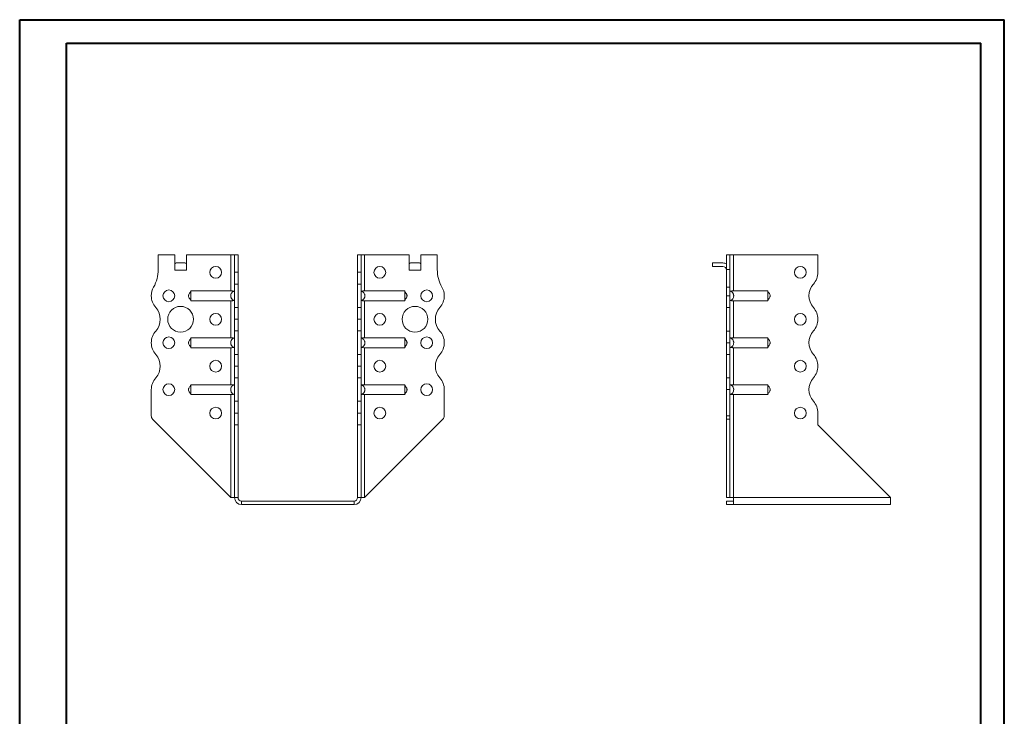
# Model space of a CAD drawing. Header units: millimetres. Extents: x 0 to 210, y 0 to 297.
# Tile 3 of 3: x 0 to 210, y 149 to 297. Entities that reach past the tile are written whole.
import ezdxf

# ---------------------------------------------------------------- set-up
doc = ezdxf.new("R2010")
doc.units = ezdxf.units.MM

msp = doc.modelspace()

# ---------------------------------------------------------------- linework, layer by layer
at = {"color": 7, "linetype": 'Continuous', "lineweight": 40}
for p, q in [((0.08, 0.21), (0.08, 297.21)), ((0.08, 297.21), (210.08, 297.21)), ((210.08, 0.21), (210.08, 297.21)), ((210.08, 292.21), (210.08, 297.21)), ((10.08, 292.21), (205.08, 292.21)), ((10.08, 5.21), (10.08, 292.21)), ((205.08, 5.21), (205.08, 292.21))]:
    msp.add_line(p, q, dxfattribs=at)
at = {"color": 7, "linetype": 'Continuous', "lineweight": 15}
for p, q in [((33.14, 247.1), (29.64, 247.1)), ((29.64, 247.1), (29.64, 243.96)), ((33.14, 243.85), (33.14, 247.1)), ((35.64, 243.85), (35.64, 247.1)), ((45.14, 247.1), (35.64, 247.1)), ((45.14, 247.1), (45.14, 239.41)), ((45.89, 247.1), (45.14, 247.1)), ((46.64, 247.1), (45.89, 247.1)), ((45.89, 243.37), (45.89, 247.1)), ((46.64, 243.37), (46.64, 247.1)), ((72.14, 247.1), (72.89, 247.1)), ((72.14, 243.37), (72.14, 247.1)), ((72.89, 243.37), (72.89, 247.1)), ((73.64, 247.1), (72.89, 247.1)), ((73.64, 239.41), (73.64, 247.1)), ((73.64, 247.1), (83.14, 247.1)), ((83.14, 243.85), (83.14, 247.1)), ((85.64, 243.85), (85.64, 247.1)), ((85.64, 247.1), (89.14, 247.1)), ((89.14, 247.1), (89.14, 243.96)), ((151.57, 247.1), (150.82, 247.1)), ((150.82, 247.1), (150.82, 243.96)), ((151.57, 247.1), (151.57, 243.96)), ((152.32, 247.1), (151.57, 247.1)), ((152.32, 239.41), (152.32, 247.1)), ((170.32, 247.1), (152.32, 247.1)), ((170.32, 243.37), (170.32, 247.1)), ((33.14, 243.85), (35.64, 243.85)), ((33.45, 245.35), (35.33, 245.35)), ((83.14, 243.85), (85.64, 243.85)), ((83.45, 245.35), (85.33, 245.35)), ((147.82, 245.35), (147.82, 244.6)), ((147.82, 245.35), (150.07, 245.35)), ((150.07, 244.6), (147.82, 244.6)), ((150.82, 243.96), (151.57, 243.96)), ((150.82, 240.22), (150.82, 243.96)), ((151.57, 243.96), (151.57, 240.22)), ((45.89, 243.37), (46.64, 243.37)), ((45.89, 240.87), (45.89, 243.37)), ((46.64, 243.37), (46.64, 240.87)), ((72.14, 243.37), (72.89, 243.37)), ((72.14, 240.87), (72.14, 243.37)), ((72.89, 243.37), (72.89, 240.87)), ((45.14, 239.41), (36.59, 239.41)), ((46.64, 240.87), (45.89, 240.87)), ((45.89, 240.87), (45.89, 235.87)), ((46.64, 235.87), (46.64, 240.87)), ((72.89, 240.87), (72.14, 240.87)), ((72.14, 235.87), (72.14, 240.87)), ((72.89, 235.87), (72.89, 240.87)), ((73.64, 239.41), (82.19, 239.41)), ((150.82, 238.35), (150.82, 240.22)), ((150.82, 240.22), (151.57, 240.22)), ((151.57, 240.22), (151.57, 238.35)), ((152.32, 239.41), (159.63, 239.41)), ((150.82, 238.35), (151.57, 238.35)), ((150.82, 235.85), (150.82, 238.35)), ((151.57, 238.35), (151.57, 235.85)), ((45.14, 237.29), (36.59, 237.29)), ((45.14, 237.29), (45.14, 229.41)), ((45.89, 235.87), (46.64, 235.87)), ((45.89, 233.37), (45.89, 235.87)), ((46.64, 235.87), (46.64, 233.37)), ((72.14, 235.87), (72.89, 235.87)), ((72.14, 233.37), (72.14, 235.87)), ((72.89, 235.87), (72.89, 233.37)), ((73.64, 237.29), (82.19, 237.29)), ((73.64, 229.41), (73.64, 237.29)), ((151.57, 235.85), (150.82, 235.85)), ((150.82, 230.85), (150.82, 235.85)), ((151.57, 230.85), (151.57, 235.85)), ((152.32, 237.29), (159.63, 237.29)), ((152.32, 229.41), (152.32, 237.29)), ((45.89, 233.37), (46.64, 233.37)), ((45.89, 230.87), (45.89, 233.37)), ((46.64, 233.37), (45.89, 233.37)), ((45.89, 233.37), (45.89, 233.37)), ((46.64, 233.37), (46.64, 230.87)), ((46.64, 233.37), (46.64, 233.37)), ((72.14, 233.37), (72.89, 233.37)), ((72.14, 230.87), (72.14, 233.37)), ((72.89, 233.37), (72.14, 233.37)), ((72.14, 233.37), (72.14, 233.37)), ((72.89, 233.37), (72.89, 230.87)), ((72.89, 233.37), (72.89, 233.37)), ((170.32, 233.37), (170.32, 233.37)), ((45.14, 229.41), (36.59, 229.41)), ((46.64, 230.87), (45.89, 230.87)), ((45.89, 230.87), (45.89, 225.87)), ((46.64, 225.87), (46.64, 230.87)), ((72.89, 230.87), (72.14, 230.87)), ((72.14, 225.87), (72.14, 230.87)), ((72.89, 225.87), (72.89, 230.87)), ((73.64, 229.41), (82.19, 229.41)), ((150.82, 230.85), (151.57, 230.85)), ((150.82, 228.35), (150.82, 230.85)), ((151.57, 230.85), (151.57, 228.35)), ((152.32, 229.41), (159.63, 229.41)), ((45.14, 227.29), (36.59, 227.29)), ((45.14, 227.29), (45.14, 219.41)), ((73.64, 227.29), (82.19, 227.29)), ((73.64, 219.41), (73.64, 227.29)), ((90.64, 228.35), (90.64, 228.35)), ((151.57, 228.35), (150.82, 228.35)), ((150.82, 225.85), (150.82, 228.35)), ((151.57, 228.35), (151.57, 225.85)), ((152.32, 227.29), (159.63, 227.29)), ((152.32, 219.41), (152.32, 227.29)), ((45.89, 225.87), (46.64, 225.87)), ((45.89, 223.37), (45.89, 225.87)), ((46.64, 225.87), (46.64, 223.37)), ((72.14, 225.87), (72.89, 225.87)), ((72.14, 223.37), (72.14, 225.87)), ((72.89, 225.87), (72.89, 223.37)), ((151.57, 225.85), (150.82, 225.85)), ((150.82, 220.85), (150.82, 225.85)), ((151.57, 220.85), (151.57, 225.85)), ((46.64, 223.37), (45.89, 223.37)), ((45.89, 223.37), (46.64, 223.37)), ((45.89, 220.87), (45.89, 223.37)), ((45.89, 223.37), (45.89, 223.37)), ((46.64, 223.37), (46.64, 220.87)), ((46.64, 223.37), (46.64, 223.37)), ((72.14, 223.37), (72.89, 223.37)), ((72.14, 220.87), (72.14, 223.37)), ((72.89, 223.37), (72.14, 223.37)), ((72.14, 223.37), (72.14, 223.37)), ((72.89, 223.37), (72.89, 220.87)), ((72.89, 223.37), (72.89, 223.37)), ((170.32, 223.37), (170.32, 223.37)), ((46.64, 220.87), (45.89, 220.87)), ((45.89, 220.87), (45.89, 215.87)), ((46.64, 215.87), (46.64, 220.87)), ((72.89, 220.87), (72.14, 220.87)), ((72.14, 215.87), (72.14, 220.87)), ((72.89, 215.87), (72.89, 220.87)), ((150.82, 220.85), (151.57, 220.85)), ((150.82, 218.35), (150.82, 220.85)), ((151.57, 220.85), (151.57, 218.35)), ((45.14, 219.41), (36.59, 219.41)), ((73.64, 219.41), (82.19, 219.41)), ((152.32, 219.41), (159.63, 219.41)), ((28.14, 218.35), (28.14, 212.76)), ((45.14, 217.29), (36.59, 217.29)), ((45.14, 217.29), (45.14, 195.35)), ((73.64, 217.29), (82.19, 217.29)), ((73.64, 195.35), (73.64, 217.29)), ((90.64, 218.35), (90.64, 212.76)), ((151.57, 218.35), (150.82, 218.35)), ((150.82, 218.35), (150.82, 212.76)), ((151.57, 218.35), (151.57, 212.76)), ((152.32, 217.29), (159.63, 217.29)), ((152.32, 195.35), (152.32, 217.29)), ((45.89, 215.87), (46.64, 215.87)), ((45.89, 213.37), (45.89, 215.87)), ((46.64, 215.87), (46.64, 213.37)), ((72.14, 215.87), (72.89, 215.87)), ((72.14, 213.37), (72.14, 215.87)), ((72.89, 215.87), (72.89, 213.37)), ((46.64, 213.37), (45.89, 213.37)), ((45.89, 210.85), (45.89, 213.37)), ((46.64, 210.85), (46.64, 213.37)), ((72.89, 213.37), (72.14, 213.37)), ((72.14, 210.85), (72.14, 213.37)), ((72.89, 210.85), (72.89, 213.37)), ((150.82, 212.76), (151.57, 212.76)), ((150.82, 212.05), (150.82, 212.76)), ((151.57, 212.76), (151.57, 212.05)), ((170.32, 210.85), (170.32, 213.37)), ((45.14, 195.35), (28.43, 212.05)), ((46.64, 210.85), (45.89, 210.85)), ((45.89, 195.35), (45.89, 210.85)), ((46.64, 195.35), (46.64, 210.85)), ((72.14, 210.85), (72.89, 210.85)), ((72.14, 195.35), (72.14, 210.85)), ((72.89, 195.35), (72.89, 210.85)), ((73.64, 195.35), (90.35, 212.05)), ((151.57, 212.05), (150.82, 212.05)), ((150.82, 195.35), (150.82, 212.05)), ((151.57, 195.35), (151.57, 212.05)), ((185.82, 195.35), (170.32, 210.85)), ((45.14, 195.35), (45.89, 195.35)), ((46.64, 195.35), (45.89, 195.35)), ((72.14, 195.35), (72.89, 195.35)), ((72.89, 195.35), (73.64, 195.35)), ((151.57, 195.35), (150.82, 195.35)), ((151.57, 195.35), (152.32, 195.35)), ((185.82, 195.35), (152.32, 195.35)), ((152.32, 195.35), (152.32, 193.85)), ((185.82, 195.35), (185.82, 193.85)), ((47.39, 194.6), (71.39, 194.6)), ((47.39, 194.6), (47.39, 193.85)), ((47.39, 193.85), (71.39, 193.85)), ((71.39, 194.6), (71.39, 193.85)), ((150.82, 194.6), (150.82, 193.85)), ((152.32, 194.6), (150.82, 194.6)), ((152.32, 193.85), (150.82, 193.85)), ((185.82, 193.85), (152.32, 193.85))]:
    msp.add_line(p, q, dxfattribs=at)
for centre, radius in [((41.89, 243.35), 1.25), ((76.89, 243.35), 1.25), ((166.57, 243.35), 1.25), ((31.89, 238.35), 1.25), ((86.89, 238.35), 1.25), ((34.39, 233.35), 2.75), ((84.39, 233.35), 2.75), ((41.89, 233.35), 1.25), ((76.89, 233.35), 1.25), ((166.57, 233.35), 1.25), ((31.89, 228.35), 1.25), ((86.89, 228.35), 1.25), ((41.89, 223.35), 1.25), ((76.89, 223.35), 1.25), ((166.57, 223.35), 1.25), ((31.89, 218.35), 1.25), ((86.89, 218.35), 1.25), ((41.89, 213.35), 1.25), ((76.89, 213.35), 1.25), ((166.57, 213.35), 1.25)]:
    msp.add_circle(centre, radius, dxfattribs=at)
for centre, radius, start, end in [((22.14, 243.96), 7.5, 330.0736, 0), ((96.64, 243.96), 7.5, 180, 209.9264), ((150.07, 243.85), 1.5, 60, 90), ((150.07, 243.85), 0.75, 0, 90), ((166.57, 243.37), 3.75, 318.1877, 0), ((31.89, 238.35), 3.75, 150.0736, 179.9591), ((86.89, 238.35), 3.75, 0.0409, 29.9264), ((172.16, 238.37), 3.75, 138.1877, 221.8123), ((31.89, 238.35), 3.75, 180, 221.8123), ((86.89, 238.35), 3.75, 318.1877, 0), ((26.3, 233.35), 3.75, 318.1863, 41.8123), ((92.48, 233.35), 3.75, 138.1877, 221.8196), ((166.57, 233.37), 3.75, 0, 41.8123), ((166.57, 233.37), 3.75, 318.1804, 0), ((31.89, 228.35), 3.75, 138.1863, 180), ((86.89, 228.35), 3.75, 0, 41.8196), ((172.16, 228.37), 3.75, 138.1804, 221.8123), ((31.89, 228.35), 3.75, 180, 221.8137), ((86.89, 228.35), 3.75, 318.1877, 0), ((26.3, 223.35), 3.75, 318.1877, 41.8137), ((92.48, 223.35), 3.75, 138.1877, 221.8123), ((166.57, 223.37), 3.75, 0, 41.8123), ((166.57, 223.37), 3.75, 318.1804, 0), ((31.89, 218.35), 3.75, 138.1877, 180), ((86.89, 218.35), 3.75, 0, 41.8123), ((172.16, 218.37), 3.75, 138.1804, 221.8123), ((166.57, 213.37), 3.75, 0, 41.8123), ((29.14, 212.76), 1, 180, 225), ((89.64, 212.76), 1, 315, 0), ((47.39, 195.35), 1.5, 180, 270), ((47.39, 195.35), 0.75, 180, 270), ((71.39, 195.35), 1.5, 270, 360), ((71.39, 195.35), 0.75, 270, 360)]:
    msp.add_arc(centre, radius, start, end, dxfattribs=at)
for centre, start_param, end_param in [((33.45, 243.85), 0, 0.523599), ((35.33, 243.85), 5.759587, 6.283185), ((83.45, 243.85), 0, 0.523599), ((85.33, 243.85), 5.759587, 6.283185)]:
    msp.add_ellipse(centre, major_axis=(0, 1.5), ratio=0.416667, start_param=start_param, end_param=end_param, dxfattribs=at)
for points, knots in [([(36.59, 239.41), (36.59, 239.39), (36.59, 239.37), (36.59, 239.32), (36.59, 239.29), (36.59, 239.22), (36.59, 239.18), (36.59, 239.1), (36.59, 239.06), (36.59, 238.96), (36.59, 238.91), (36.59, 238.81), (36.59, 238.75), (36.59, 238.64), (36.59, 238.58), (36.59, 238.47), (36.59, 238.41), (36.59, 238.23), (36.59, 238.11), (36.59, 237.89), (36.59, 237.78), (36.59, 237.59), (36.59, 237.51), (36.59, 237.41), (36.59, 237.38), (36.59, 237.33), (36.59, 237.31), (36.59, 237.29)], [0, 0, 0, 0, 0.0625, 0.0625, 0.125, 0.125, 0.1875, 0.1875, 0.25, 0.25, 0.3125, 0.3125, 0.375, 0.375, 0.4375, 0.4375, 0.5, 0.5, 0.625, 0.625, 0.75, 0.75, 0.875, 0.875, 0.9375, 0.9375, 1, 1, 1, 1]), ([(45.89, 237.29), (45.83, 237.31), (45.78, 237.33), (45.67, 237.38), (45.62, 237.41), (45.52, 237.47), (45.47, 237.51), (45.39, 237.59), (45.35, 237.64), (45.28, 237.73), (45.24, 237.78), (45.19, 237.89), (45.17, 237.94), (45.13, 238.05), (45.11, 238.11), (45.1, 238.23), (45.09, 238.29), (45.09, 238.41), (45.1, 238.47), (45.11, 238.58), (45.13, 238.64), (45.18, 238.81), (45.24, 238.91), (45.38, 239.1), (45.47, 239.19), (45.62, 239.29), (45.67, 239.32), (45.78, 239.37), (45.83, 239.39), (45.89, 239.41)], [0, 0, 0, 0, 0.0625, 0.0625, 0.125, 0.125, 0.1875, 0.1875, 0.25, 0.25, 0.3125, 0.3125, 0.375, 0.375, 0.4375, 0.4375, 0.5, 0.5, 0.5625, 0.5625, 0.625, 0.625, 0.75, 0.75, 0.875, 0.875, 0.9375, 0.9375, 1, 1, 1, 1]), ([(45.14, 239.41), (45.19, 239.41), (45.24, 239.4), (45.34, 239.4), (45.39, 239.39), (45.48, 239.38), (45.52, 239.37), (45.6, 239.35), (45.64, 239.33), (45.67, 239.32)], [0, 0, 0, 0, 0.25, 0.25, 0.5, 0.5, 0.75, 0.75, 1, 1, 1, 1]), ([(72.89, 237.29), (72.95, 237.31), (73, 237.33), (73.11, 237.38), (73.16, 237.41), (73.26, 237.47), (73.31, 237.51), (73.39, 237.59), (73.43, 237.64), (73.5, 237.73), (73.54, 237.78), (73.59, 237.89), (73.61, 237.94), (73.65, 238.05), (73.67, 238.11), (73.69, 238.23), (73.69, 238.29), (73.69, 238.41), (73.69, 238.47), (73.67, 238.58), (73.65, 238.64), (73.6, 238.81), (73.54, 238.91), (73.4, 239.1), (73.31, 239.19), (73.16, 239.29), (73.11, 239.32), (73, 239.37), (72.95, 239.39), (72.89, 239.41)], [0, 0, 0, 0, 0.0625, 0.0625, 0.125, 0.125, 0.1875, 0.1875, 0.25, 0.25, 0.3125, 0.3125, 0.375, 0.375, 0.4375, 0.4375, 0.5, 0.5, 0.5625, 0.5625, 0.625, 0.625, 0.75, 0.75, 0.875, 0.875, 0.9375, 0.9375, 1, 1, 1, 1]), ([(73.64, 239.41), (73.59, 239.41), (73.54, 239.4), (73.44, 239.4), (73.39, 239.39), (73.3, 239.38), (73.26, 239.37), (73.18, 239.35), (73.14, 239.33), (73.11, 239.32)], [0, 0, 0, 0, 0.25, 0.25, 0.5, 0.5, 0.75, 0.75, 1, 1, 1, 1]), ([(82.19, 239.41), (82.19, 239.39), (82.19, 239.37), (82.19, 239.32), (82.19, 239.29), (82.19, 239.22), (82.19, 239.18), (82.19, 239.1), (82.19, 239.06), (82.19, 238.96), (82.19, 238.91), (82.19, 238.81), (82.19, 238.75), (82.19, 238.64), (82.19, 238.58), (82.19, 238.47), (82.19, 238.41), (82.19, 238.23), (82.19, 238.11), (82.19, 237.89), (82.19, 237.78), (82.19, 237.59), (82.19, 237.51), (82.19, 237.41), (82.19, 237.38), (82.19, 237.33), (82.19, 237.31), (82.19, 237.29)], [0, 0, 0, 0, 0.0625, 0.0625, 0.125, 0.125, 0.1875, 0.1875, 0.25, 0.25, 0.3125, 0.3125, 0.375, 0.375, 0.4375, 0.4375, 0.5, 0.5, 0.625, 0.625, 0.75, 0.75, 0.875, 0.875, 0.9375, 0.9375, 1, 1, 1, 1]), ([(151.57, 239.41), (151.63, 239.39), (151.68, 239.37), (151.79, 239.32), (151.84, 239.29), (151.94, 239.22), (151.99, 239.18), (152.07, 239.1), (152.11, 239.06), (152.18, 238.96), (152.21, 238.91), (152.27, 238.81), (152.29, 238.75), (152.33, 238.64), (152.35, 238.58), (152.36, 238.47), (152.37, 238.41), (152.37, 238.23), (152.35, 238.11), (152.28, 237.89), (152.22, 237.78), (152.08, 237.59), (151.99, 237.51), (151.84, 237.41), (151.79, 237.38), (151.68, 237.33), (151.63, 237.31), (151.57, 237.29)], [0, 0, 0, 0, 0.0625, 0.0625, 0.125, 0.125, 0.1875, 0.1875, 0.25, 0.25, 0.3125, 0.3125, 0.375, 0.375, 0.4375, 0.4375, 0.5, 0.5, 0.625, 0.625, 0.75, 0.75, 0.875, 0.875, 0.9375, 0.9375, 1, 1, 1, 1]), ([(151.79, 239.32), (151.82, 239.33), (151.86, 239.35), (151.94, 239.37), (151.98, 239.38), (152.12, 239.4), (152.22, 239.41), (152.32, 239.41)], [0, 0, 0, 0, 0.25, 0.25, 0.5, 0.5, 1, 1, 1, 1]), ([(159.63, 237.29), (159.64, 237.31), (159.63, 237.33), (159.63, 237.38), (159.63, 237.41), (159.63, 237.47), (159.63, 237.51), (159.63, 237.59), (159.63, 237.64), (159.63, 237.73), (159.63, 237.78), (159.63, 237.89), (159.63, 237.94), (159.63, 238.05), (159.63, 238.11), (159.63, 238.23), (159.63, 238.29), (159.63, 238.41), (159.63, 238.47), (159.63, 238.58), (159.63, 238.64), (159.63, 238.81), (159.63, 238.91), (159.63, 239.1), (159.64, 239.19), (159.63, 239.29), (159.63, 239.32), (159.63, 239.37), (159.64, 239.39), (159.63, 239.41)], [0, 0, 0, 0, 0.0625, 0.0625, 0.125, 0.125, 0.1875, 0.1875, 0.25, 0.25, 0.3125, 0.3125, 0.375, 0.375, 0.4375, 0.4375, 0.5, 0.5, 0.5625, 0.5625, 0.625, 0.625, 0.75, 0.75, 0.875, 0.875, 0.9375, 0.9375, 1, 1, 1, 1]), ([(36.59, 239.35), (36.57, 239.31), (36.54, 239.25), (36.46, 239.12), (36.32, 238.91), (36.18, 238.7), (36.11, 238.51), (36.08, 238.37), (36.1, 238.15), (36.23, 237.92), (36.38, 237.69), (36.51, 237.53), (36.56, 237.41), (36.59, 237.35)], [0, 0, 0, 0, 0.088139, 0.117704, 0.24517, 0.377665, 0.439117, 0.496208, 0.551739, 0.710392, 0.810032, 0.893588, 1, 1, 1, 1]), ([(45.67, 237.38), (45.64, 237.36), (45.6, 237.35), (45.52, 237.32), (45.48, 237.31), (45.34, 237.29), (45.24, 237.29), (45.14, 237.29)], [0, 0, 0, 0, 0.25, 0.25, 0.5, 0.5, 1, 1, 1, 1]), ([(73.11, 237.38), (73.14, 237.36), (73.18, 237.35), (73.26, 237.32), (73.3, 237.31), (73.44, 237.29), (73.54, 237.29), (73.64, 237.29)], [0, 0, 0, 0, 0.25, 0.25, 0.5, 0.5, 1, 1, 1, 1]), ([(82.19, 237.35), (82.21, 237.39), (82.24, 237.44), (82.32, 237.58), (82.46, 237.78), (82.6, 238), (82.67, 238.19), (82.7, 238.33), (82.68, 238.55), (82.55, 238.78), (82.4, 239.01), (82.27, 239.17), (82.22, 239.28), (82.19, 239.35)], [0, 0, 0, 0, 0.08812, 0.117664, 0.245103, 0.37762, 0.43908, 0.496176, 0.55171, 0.710373, 0.81002, 0.893581, 1, 1, 1, 1]), ([(152.32, 237.29), (152.27, 237.29), (152.22, 237.29), (152.12, 237.3), (152.07, 237.3), (151.98, 237.31), (151.94, 237.32), (151.86, 237.35), (151.82, 237.36), (151.79, 237.38)], [0, 0, 0, 0, 0.25, 0.25, 0.5, 0.5, 0.75, 0.75, 1, 1, 1, 1]), ([(159.63, 237.35), (159.65, 237.39), (159.68, 237.44), (159.77, 237.58), (159.91, 237.78), (160.04, 238), (160.12, 238.19), (160.14, 238.33), (160.12, 238.55), (160, 238.78), (159.84, 239.01), (159.71, 239.17), (159.66, 239.28), (159.63, 239.35)], [0, 0, 0, 0, 0.088138, 0.117704, 0.24517, 0.377665, 0.439117, 0.496208, 0.551739, 0.710391, 0.810032, 0.893587, 1, 1, 1, 1]), ([(36.59, 229.35), (36.57, 229.31), (36.54, 229.25), (36.46, 229.12), (36.32, 228.91), (36.18, 228.7), (36.11, 228.51), (36.08, 228.37), (36.1, 228.15), (36.23, 227.92), (36.38, 227.69), (36.51, 227.53), (36.56, 227.41), (36.59, 227.35)], [0, 0, 0, 0, 0.088139, 0.117704, 0.24517, 0.377665, 0.439117, 0.496208, 0.551739, 0.710392, 0.810031, 0.893588, 1, 1, 1, 1]), ([(36.59, 229.41), (36.59, 229.39), (36.59, 229.37), (36.59, 229.32), (36.59, 229.29), (36.59, 229.22), (36.59, 229.18), (36.59, 229.1), (36.59, 229.06), (36.59, 228.96), (36.59, 228.91), (36.59, 228.81), (36.59, 228.75), (36.59, 228.64), (36.59, 228.58), (36.59, 228.47), (36.59, 228.41), (36.59, 228.23), (36.59, 228.11), (36.59, 227.89), (36.59, 227.78), (36.59, 227.59), (36.59, 227.51), (36.59, 227.41), (36.59, 227.38), (36.59, 227.33), (36.59, 227.31), (36.59, 227.29)], [0, 0, 0, 0, 0.0625, 0.0625, 0.125, 0.125, 0.1875, 0.1875, 0.25, 0.25, 0.3125, 0.3125, 0.375, 0.375, 0.4375, 0.4375, 0.5, 0.5, 0.625, 0.625, 0.75, 0.75, 0.875, 0.875, 0.9375, 0.9375, 1, 1, 1, 1]), ([(45.89, 227.29), (45.83, 227.31), (45.78, 227.33), (45.67, 227.38), (45.62, 227.41), (45.52, 227.47), (45.47, 227.51), (45.39, 227.59), (45.35, 227.64), (45.28, 227.73), (45.24, 227.78), (45.19, 227.89), (45.17, 227.94), (45.13, 228.05), (45.11, 228.11), (45.1, 228.23), (45.09, 228.29), (45.09, 228.41), (45.1, 228.47), (45.11, 228.58), (45.13, 228.64), (45.18, 228.81), (45.24, 228.91), (45.38, 229.1), (45.47, 229.19), (45.62, 229.29), (45.67, 229.32), (45.78, 229.37), (45.83, 229.39), (45.89, 229.41)], [0, 0, 0, 0, 0.0625, 0.0625, 0.125, 0.125, 0.1875, 0.1875, 0.25, 0.25, 0.3125, 0.3125, 0.375, 0.375, 0.4375, 0.4375, 0.5, 0.5, 0.5625, 0.5625, 0.625, 0.625, 0.75, 0.75, 0.875, 0.875, 0.9375, 0.9375, 1, 1, 1, 1]), ([(45.14, 229.41), (45.19, 229.41), (45.24, 229.4), (45.34, 229.4), (45.39, 229.39), (45.48, 229.38), (45.52, 229.37), (45.6, 229.35), (45.64, 229.33), (45.67, 229.32)], [0, 0, 0, 0, 0.25, 0.25, 0.5, 0.5, 0.75, 0.75, 1, 1, 1, 1]), ([(72.89, 227.29), (72.95, 227.31), (73, 227.33), (73.11, 227.38), (73.16, 227.41), (73.26, 227.47), (73.31, 227.51), (73.39, 227.59), (73.43, 227.64), (73.5, 227.73), (73.54, 227.78), (73.59, 227.89), (73.61, 227.94), (73.65, 228.05), (73.67, 228.11), (73.69, 228.23), (73.69, 228.29), (73.69, 228.41), (73.69, 228.47), (73.67, 228.58), (73.65, 228.64), (73.6, 228.81), (73.54, 228.91), (73.4, 229.1), (73.31, 229.19), (73.16, 229.29), (73.11, 229.32), (73, 229.37), (72.95, 229.39), (72.89, 229.41)], [0, 0, 0, 0, 0.0625, 0.0625, 0.125, 0.125, 0.1875, 0.1875, 0.25, 0.25, 0.3125, 0.3125, 0.375, 0.375, 0.4375, 0.4375, 0.5, 0.5, 0.5625, 0.5625, 0.625, 0.625, 0.75, 0.75, 0.875, 0.875, 0.9375, 0.9375, 1, 1, 1, 1]), ([(73.64, 229.41), (73.59, 229.41), (73.54, 229.4), (73.44, 229.4), (73.39, 229.39), (73.3, 229.38), (73.26, 229.37), (73.18, 229.35), (73.14, 229.33), (73.11, 229.32)], [0, 0, 0, 0, 0.25, 0.25, 0.5, 0.5, 0.75, 0.75, 1, 1, 1, 1]), ([(82.19, 229.41), (82.19, 229.39), (82.19, 229.37), (82.19, 229.32), (82.19, 229.29), (82.19, 229.22), (82.19, 229.18), (82.19, 229.1), (82.19, 229.06), (82.19, 228.96), (82.19, 228.91), (82.19, 228.81), (82.19, 228.75), (82.19, 228.64), (82.19, 228.58), (82.19, 228.47), (82.19, 228.41), (82.19, 228.23), (82.19, 228.11), (82.19, 227.89), (82.19, 227.78), (82.19, 227.59), (82.19, 227.51), (82.19, 227.41), (82.19, 227.38), (82.19, 227.33), (82.19, 227.31), (82.19, 227.29)], [0, 0, 0, 0, 0.0625, 0.0625, 0.125, 0.125, 0.1875, 0.1875, 0.25, 0.25, 0.3125, 0.3125, 0.375, 0.375, 0.4375, 0.4375, 0.5, 0.5, 0.625, 0.625, 0.75, 0.75, 0.875, 0.875, 0.9375, 0.9375, 1, 1, 1, 1]), ([(82.19, 227.35), (82.21, 227.39), (82.24, 227.44), (82.32, 227.58), (82.46, 227.78), (82.6, 228), (82.67, 228.19), (82.7, 228.33), (82.68, 228.55), (82.55, 228.78), (82.4, 229.01), (82.27, 229.17), (82.22, 229.28), (82.19, 229.35)], [0, 0, 0, 0, 0.08812, 0.117664, 0.245103, 0.37762, 0.43908, 0.496176, 0.55171, 0.710373, 0.81002, 0.893581, 1, 1, 1, 1]), ([(151.57, 229.41), (151.63, 229.39), (151.68, 229.37), (151.79, 229.32), (151.84, 229.29), (151.94, 229.22), (151.99, 229.18), (152.07, 229.1), (152.11, 229.06), (152.18, 228.96), (152.21, 228.91), (152.27, 228.81), (152.29, 228.75), (152.33, 228.64), (152.35, 228.58), (152.36, 228.47), (152.37, 228.41), (152.37, 228.23), (152.35, 228.11), (152.28, 227.89), (152.22, 227.78), (152.08, 227.59), (151.99, 227.51), (151.84, 227.41), (151.79, 227.38), (151.68, 227.33), (151.63, 227.31), (151.57, 227.29)], [0, 0, 0, 0, 0.0625, 0.0625, 0.125, 0.125, 0.1875, 0.1875, 0.25, 0.25, 0.3125, 0.3125, 0.375, 0.375, 0.4375, 0.4375, 0.5, 0.5, 0.625, 0.625, 0.75, 0.75, 0.875, 0.875, 0.9375, 0.9375, 1, 1, 1, 1]), ([(151.79, 229.32), (151.82, 229.33), (151.86, 229.35), (151.94, 229.37), (151.98, 229.38), (152.12, 229.4), (152.22, 229.41), (152.32, 229.41)], [0, 0, 0, 0, 0.25, 0.25, 0.5, 0.5, 1, 1, 1, 1]), ([(159.63, 227.29), (159.64, 227.31), (159.63, 227.33), (159.63, 227.38), (159.63, 227.41), (159.63, 227.47), (159.63, 227.51), (159.63, 227.59), (159.63, 227.64), (159.63, 227.73), (159.63, 227.78), (159.63, 227.89), (159.63, 227.94), (159.63, 228.05), (159.63, 228.11), (159.63, 228.23), (159.63, 228.29), (159.63, 228.41), (159.63, 228.47), (159.63, 228.58), (159.63, 228.64), (159.63, 228.81), (159.63, 228.91), (159.63, 229.1), (159.64, 229.19), (159.63, 229.29), (159.63, 229.32), (159.63, 229.37), (159.64, 229.39), (159.63, 229.41)], [0, 0, 0, 0, 0.0625, 0.0625, 0.125, 0.125, 0.1875, 0.1875, 0.25, 0.25, 0.3125, 0.3125, 0.375, 0.375, 0.4375, 0.4375, 0.5, 0.5, 0.5625, 0.5625, 0.625, 0.625, 0.75, 0.75, 0.875, 0.875, 0.9375, 0.9375, 1, 1, 1, 1]), ([(159.63, 227.35), (159.65, 227.39), (159.68, 227.44), (159.77, 227.58), (159.91, 227.78), (160.04, 228), (160.12, 228.19), (160.14, 228.33), (160.12, 228.55), (160, 228.78), (159.84, 229.01), (159.71, 229.17), (159.66, 229.28), (159.63, 229.35)], [0, 0, 0, 0, 0.088138, 0.117704, 0.24517, 0.377665, 0.439117, 0.496208, 0.551739, 0.710391, 0.810032, 0.893587, 1, 1, 1, 1]), ([(45.67, 227.38), (45.64, 227.36), (45.6, 227.35), (45.52, 227.32), (45.48, 227.31), (45.34, 227.29), (45.24, 227.29), (45.14, 227.29)], [0, 0, 0, 0, 0.25, 0.25, 0.5, 0.5, 1, 1, 1, 1]), ([(73.11, 227.38), (73.14, 227.36), (73.18, 227.35), (73.26, 227.32), (73.3, 227.31), (73.44, 227.29), (73.54, 227.29), (73.64, 227.29)], [0, 0, 0, 0, 0.25, 0.25, 0.5, 0.5, 1, 1, 1, 1]), ([(152.32, 227.29), (152.27, 227.29), (152.22, 227.29), (152.12, 227.3), (152.07, 227.3), (151.98, 227.31), (151.94, 227.32), (151.86, 227.35), (151.82, 227.36), (151.79, 227.38)], [0, 0, 0, 0, 0.25, 0.25, 0.5, 0.5, 0.75, 0.75, 1, 1, 1, 1]), ([(36.59, 219.35), (36.57, 219.31), (36.54, 219.25), (36.46, 219.12), (36.32, 218.91), (36.18, 218.7), (36.11, 218.51), (36.08, 218.37), (36.1, 218.15), (36.23, 217.92), (36.38, 217.69), (36.51, 217.53), (36.56, 217.41), (36.59, 217.35)], [0, 0, 0, 0, 0.088139, 0.117704, 0.24517, 0.377665, 0.439116, 0.496208, 0.551739, 0.710391, 0.810031, 0.893587, 1, 1, 1, 1]), ([(36.59, 219.41), (36.59, 219.39), (36.59, 219.37), (36.59, 219.32), (36.59, 219.29), (36.59, 219.22), (36.59, 219.18), (36.59, 219.1), (36.59, 219.06), (36.59, 218.96), (36.59, 218.91), (36.59, 218.81), (36.59, 218.75), (36.59, 218.64), (36.59, 218.58), (36.59, 218.47), (36.59, 218.41), (36.59, 218.23), (36.59, 218.11), (36.59, 217.89), (36.59, 217.78), (36.59, 217.59), (36.59, 217.51), (36.59, 217.41), (36.59, 217.38), (36.59, 217.33), (36.59, 217.31), (36.59, 217.29)], [0, 0, 0, 0, 0.0625, 0.0625, 0.125, 0.125, 0.1875, 0.1875, 0.25, 0.25, 0.3125, 0.3125, 0.375, 0.375, 0.4375, 0.4375, 0.5, 0.5, 0.625, 0.625, 0.75, 0.75, 0.875, 0.875, 0.9375, 0.9375, 1, 1, 1, 1]), ([(45.89, 217.29), (45.83, 217.31), (45.78, 217.33), (45.67, 217.38), (45.62, 217.41), (45.52, 217.47), (45.47, 217.51), (45.39, 217.59), (45.35, 217.64), (45.28, 217.73), (45.24, 217.78), (45.19, 217.89), (45.17, 217.94), (45.13, 218.05), (45.11, 218.11), (45.1, 218.23), (45.09, 218.29), (45.09, 218.41), (45.1, 218.47), (45.11, 218.58), (45.13, 218.64), (45.18, 218.81), (45.24, 218.91), (45.38, 219.1), (45.47, 219.19), (45.62, 219.29), (45.67, 219.32), (45.78, 219.37), (45.83, 219.39), (45.89, 219.41)], [0, 0, 0, 0, 0.0625, 0.0625, 0.125, 0.125, 0.1875, 0.1875, 0.25, 0.25, 0.3125, 0.3125, 0.375, 0.375, 0.4375, 0.4375, 0.5, 0.5, 0.5625, 0.5625, 0.625, 0.625, 0.75, 0.75, 0.875, 0.875, 0.9375, 0.9375, 1, 1, 1, 1]), ([(45.14, 219.41), (45.19, 219.41), (45.24, 219.4), (45.34, 219.4), (45.39, 219.39), (45.48, 219.38), (45.52, 219.37), (45.6, 219.35), (45.64, 219.33), (45.67, 219.32)], [0, 0, 0, 0, 0.25, 0.25, 0.5, 0.5, 0.75, 0.75, 1, 1, 1, 1]), ([(72.89, 217.29), (72.95, 217.31), (73, 217.33), (73.11, 217.38), (73.16, 217.41), (73.26, 217.47), (73.31, 217.51), (73.39, 217.59), (73.43, 217.64), (73.5, 217.73), (73.54, 217.78), (73.59, 217.89), (73.61, 217.94), (73.65, 218.05), (73.67, 218.11), (73.69, 218.23), (73.69, 218.29), (73.69, 218.41), (73.69, 218.47), (73.67, 218.58), (73.65, 218.64), (73.6, 218.81), (73.54, 218.91), (73.4, 219.1), (73.31, 219.19), (73.16, 219.29), (73.11, 219.32), (73, 219.37), (72.95, 219.39), (72.89, 219.41)], [0, 0, 0, 0, 0.0625, 0.0625, 0.125, 0.125, 0.1875, 0.1875, 0.25, 0.25, 0.3125, 0.3125, 0.375, 0.375, 0.4375, 0.4375, 0.5, 0.5, 0.5625, 0.5625, 0.625, 0.625, 0.75, 0.75, 0.875, 0.875, 0.9375, 0.9375, 1, 1, 1, 1]), ([(73.64, 219.41), (73.59, 219.41), (73.54, 219.4), (73.44, 219.4), (73.39, 219.39), (73.3, 219.38), (73.26, 219.37), (73.18, 219.35), (73.14, 219.33), (73.11, 219.32)], [0, 0, 0, 0, 0.25, 0.25, 0.5, 0.5, 0.75, 0.75, 1, 1, 1, 1]), ([(82.19, 219.41), (82.19, 219.39), (82.19, 219.37), (82.19, 219.32), (82.19, 219.29), (82.19, 219.22), (82.19, 219.18), (82.19, 219.1), (82.19, 219.06), (82.19, 218.96), (82.19, 218.91), (82.19, 218.81), (82.19, 218.75), (82.19, 218.64), (82.19, 218.58), (82.19, 218.47), (82.19, 218.41), (82.19, 218.23), (82.19, 218.11), (82.19, 217.89), (82.19, 217.78), (82.19, 217.59), (82.19, 217.51), (82.19, 217.41), (82.19, 217.38), (82.19, 217.33), (82.19, 217.31), (82.19, 217.29)], [0, 0, 0, 0, 0.0625, 0.0625, 0.125, 0.125, 0.1875, 0.1875, 0.25, 0.25, 0.3125, 0.3125, 0.375, 0.375, 0.4375, 0.4375, 0.5, 0.5, 0.625, 0.625, 0.75, 0.75, 0.875, 0.875, 0.9375, 0.9375, 1, 1, 1, 1]), ([(82.19, 217.35), (82.21, 217.39), (82.24, 217.44), (82.32, 217.58), (82.46, 217.78), (82.6, 218), (82.67, 218.19), (82.7, 218.33), (82.68, 218.55), (82.55, 218.78), (82.4, 219.01), (82.27, 219.17), (82.22, 219.28), (82.19, 219.35)], [0, 0, 0, 0, 0.08812, 0.117665, 0.245103, 0.377621, 0.43908, 0.496177, 0.55171, 0.710373, 0.81002, 0.893581, 1, 1, 1, 1]), ([(151.57, 219.41), (151.63, 219.39), (151.68, 219.37), (151.79, 219.32), (151.84, 219.29), (151.94, 219.22), (151.99, 219.18), (152.07, 219.1), (152.11, 219.06), (152.18, 218.96), (152.21, 218.91), (152.27, 218.81), (152.29, 218.75), (152.33, 218.64), (152.35, 218.58), (152.36, 218.47), (152.37, 218.41), (152.37, 218.23), (152.35, 218.11), (152.28, 217.89), (152.22, 217.78), (152.08, 217.59), (151.99, 217.51), (151.84, 217.41), (151.79, 217.38), (151.68, 217.33), (151.63, 217.31), (151.57, 217.29)], [0, 0, 0, 0, 0.0625, 0.0625, 0.125, 0.125, 0.1875, 0.1875, 0.25, 0.25, 0.3125, 0.3125, 0.375, 0.375, 0.4375, 0.4375, 0.5, 0.5, 0.625, 0.625, 0.75, 0.75, 0.875, 0.875, 0.9375, 0.9375, 1, 1, 1, 1]), ([(151.79, 219.32), (151.82, 219.33), (151.86, 219.35), (151.94, 219.37), (151.98, 219.38), (152.12, 219.4), (152.22, 219.41), (152.32, 219.41)], [0, 0, 0, 0, 0.25, 0.25, 0.5, 0.5, 1, 1, 1, 1]), ([(159.63, 217.29), (159.64, 217.31), (159.63, 217.33), (159.63, 217.38), (159.63, 217.41), (159.63, 217.47), (159.63, 217.51), (159.63, 217.59), (159.63, 217.64), (159.63, 217.73), (159.63, 217.78), (159.63, 217.89), (159.63, 217.94), (159.63, 218.05), (159.63, 218.11), (159.63, 218.23), (159.63, 218.29), (159.63, 218.41), (159.63, 218.47), (159.63, 218.58), (159.63, 218.64), (159.63, 218.81), (159.63, 218.91), (159.63, 219.1), (159.64, 219.19), (159.63, 219.29), (159.63, 219.32), (159.63, 219.37), (159.64, 219.39), (159.63, 219.41)], [0, 0, 0, 0, 0.0625, 0.0625, 0.125, 0.125, 0.1875, 0.1875, 0.25, 0.25, 0.3125, 0.3125, 0.375, 0.375, 0.4375, 0.4375, 0.5, 0.5, 0.5625, 0.5625, 0.625, 0.625, 0.75, 0.75, 0.875, 0.875, 0.9375, 0.9375, 1, 1, 1, 1]), ([(159.63, 217.35), (159.65, 217.39), (159.68, 217.44), (159.77, 217.58), (159.91, 217.78), (160.04, 218), (160.12, 218.19), (160.14, 218.33), (160.12, 218.55), (160, 218.78), (159.84, 219.01), (159.71, 219.17), (159.66, 219.28), (159.63, 219.35)], [0, 0, 0, 0, 0.088139, 0.117704, 0.24517, 0.377666, 0.439117, 0.496208, 0.551738, 0.710391, 0.810032, 0.893587, 1, 1, 1, 1]), ([(45.67, 217.38), (45.64, 217.36), (45.6, 217.35), (45.52, 217.32), (45.48, 217.31), (45.34, 217.29), (45.24, 217.29), (45.14, 217.29)], [0, 0, 0, 0, 0.25, 0.25, 0.5, 0.5, 1, 1, 1, 1]), ([(73.11, 217.38), (73.14, 217.36), (73.18, 217.35), (73.26, 217.32), (73.3, 217.31), (73.44, 217.29), (73.54, 217.29), (73.64, 217.29)], [0, 0, 0, 0, 0.25, 0.25, 0.5, 0.5, 1, 1, 1, 1]), ([(152.32, 217.29), (152.27, 217.29), (152.22, 217.29), (152.12, 217.3), (152.07, 217.3), (151.98, 217.31), (151.94, 217.32), (151.86, 217.35), (151.82, 217.36), (151.79, 217.38)], [0, 0, 0, 0, 0.25, 0.25, 0.5, 0.5, 0.75, 0.75, 1, 1, 1, 1])]:
    msp.add_open_spline(points, degree=3, knots=knots, dxfattribs=at)

doc.saveas('drawing.dxf')
